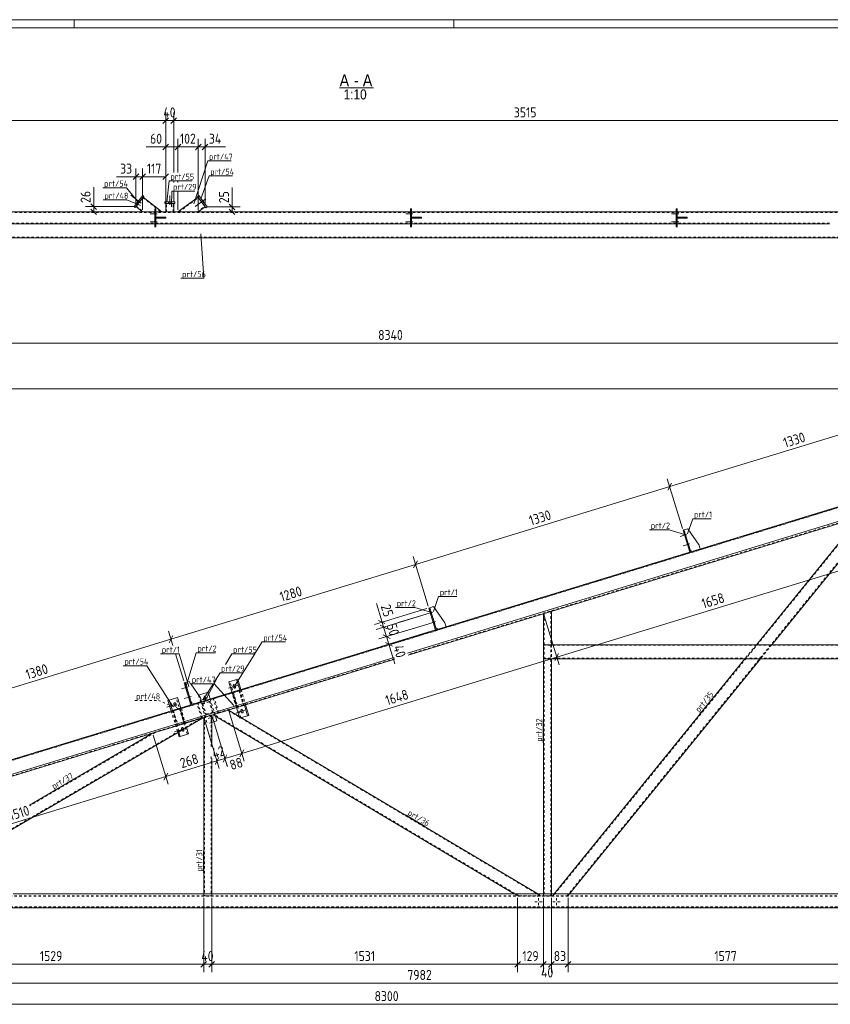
# Model space of a CAD drawing. Header units: millimetres. Extents: x 1 to 1188, y 1 to 840.
# Tile 5 of 6: x 401 to 806, y 348 to 840. Entities that reach past the tile are written whole.
import ezdxf

# ---------------------------------------------------------------- set-up
doc = ezdxf.new("R2010")
doc.units = ezdxf.units.MM
doc.header["$LTSCALE"] = 0.6
doc.linetypes.add('XKITLINE00', pattern=[0])
doc.linetypes.add('XKITLINE02', pattern=[4, 2, -2])
for name, color, linetype, lineweight in [('Bolt', 7, 'Continuous', 0), ('DrawingSheet', 5, 'Continuous', 0), ('OtherObjectType', 1, 'Continuous', 0), ('Part', 2, 'Continuous', 0), ('PartMark', 3, 'Continuous', 0), ('Z-DIMENSIONS', 1, 'Continuous', 0)]:
    doc.layers.add(name, color=color, linetype=linetype, lineweight=lineweight)
doc.styles.add('ARIAL', font='ARIAL.TTF')
doc.styles.add('ISOCPEUR', font='ISOCPEUR.TTF')

msp = doc.modelspace()

# ---------------------------------------------------------------- linework, layer by layer
at = {"layer": 'Bolt', "color": 4, "linetype": 'XKITLINE00', "lineweight": 0}
for p, q in [((461.57, 748.25), (456.46, 752.26)), ((460.23, 748.16), (459.6, 748.65)), ((461.34, 749.57), (460.71, 750.07)), ((475.2, 748.11), (475.2, 748.91)), ((475.9, 747.36), (475.9, 752.11)), ((476.6, 748.11), (476.6, 748.91)), ((493.92, 750.33), (488.65, 746.52)), ((491.93, 750), (491.29, 749.54)), ((492.99, 748.55), (492.34, 748.08)), ((468.85, 743.61), (468.35, 743.61)), ((468.85, 743.61), (468.35, 743.61)), ((596.85, 743.61), (596.35, 743.61)), ((596.85, 743.61), (596.35, 743.61)), ((729.85, 743.61), (729.35, 743.61)), ((729.85, 743.61), (729.35, 743.61)), ((469.6, 742.91), (466.05, 742.91)), ((469.6, 742.91), (466.05, 742.91)), ((469.6, 738.91), (466.05, 738.91)), ((469.6, 738.91), (466.05, 738.91)), ((468.85, 742.21), (468.35, 742.21)), ((468.85, 742.21), (468.35, 742.21)), ((468.85, 739.61), (468.35, 739.61)), ((468.85, 739.61), (468.35, 739.61)), ((597.6, 742.91), (594.05, 742.91)), ((597.6, 742.91), (594.05, 742.91)), ((597.6, 738.91), (594.05, 738.91)), ((597.6, 738.91), (594.05, 738.91)), ((596.85, 742.21), (596.35, 742.21)), ((596.85, 742.21), (596.35, 742.21)), ((596.85, 739.61), (596.35, 739.61)), ((596.85, 739.61), (596.35, 739.61)), ((730.6, 742.91), (727.05, 742.91)), ((730.6, 742.91), (727.05, 742.91)), ((730.6, 738.91), (727.05, 738.91)), ((730.6, 738.91), (727.05, 738.91)), ((729.85, 742.21), (729.35, 742.21)), ((729.85, 742.21), (729.35, 742.21)), ((729.85, 739.61), (729.35, 739.61)), ((729.85, 739.61), (729.35, 739.61)), ((468.85, 738.21), (468.35, 738.21)), ((468.85, 738.21), (468.35, 738.21)), ((596.85, 738.21), (596.35, 738.21)), ((596.85, 738.21), (596.35, 738.21)), ((729.85, 738.21), (729.35, 738.21)), ((729.85, 738.21), (729.35, 738.21)), ((734.67, 582.62), (731.27, 581.58)), ((734.67, 582.62), (731.27, 581.58)), ((733.74, 583.07), (733.27, 582.92)), ((733.74, 583.07), (733.27, 582.92)), ((734.15, 581.73), (733.67, 581.58)), ((734.15, 581.73), (733.67, 581.58)), ((736.13, 577.84), (732.73, 576.8)), ((736.13, 577.84), (732.73, 576.8)), ((735.21, 578.29), (734.73, 578.14)), ((735.21, 578.29), (734.73, 578.14)), ((735.61, 576.95), (735.14, 576.8)), ((735.61, 576.95), (735.14, 576.8)), ((607.48, 543.74), (604.08, 542.7)), ((607.48, 543.74), (604.08, 542.7)), ((606.55, 544.19), (606.08, 544.04)), ((606.55, 544.19), (606.08, 544.04)), ((606.96, 542.85), (606.49, 542.7)), ((606.96, 542.85), (606.49, 542.7)), ((608.94, 538.95), (605.54, 537.92)), ((608.94, 538.95), (605.54, 537.92)), ((608.02, 539.4), (607.54, 539.26)), ((608.02, 539.4), (607.54, 539.26)), ((608.43, 538.07), (607.95, 537.92)), ((608.43, 538.07), (607.95, 537.92)), ((510.22, 507.21), (505.19, 505.67)), ((507.95, 507.45), (507.67, 507.09)), ((508.19, 507.43), (507.95, 507.45)), ((508.53, 507.13), (508.19, 507.43)), ((485.07, 506.32), (481.67, 505.28)), ((485.07, 506.32), (481.67, 505.28)), ((484.14, 506.77), (483.67, 506.62)), ((484.14, 506.77), (483.67, 506.62)), ((484.55, 505.43), (484.08, 505.29)), ((484.55, 505.43), (484.08, 505.29)), ((507.67, 507.09), (507.65, 506.73)), ((507.65, 506.73), (507.72, 506.39)), ((507.72, 506.39), (507.89, 506.05)), ((507.89, 506.05), (508.23, 505.75)), ((508.23, 505.75), (508.47, 505.73)), ((508.47, 505.73), (508.75, 506.09)), ((508.7, 506.79), (508.53, 507.13)), ((508.77, 506.44), (508.7, 506.79)), ((508.75, 506.09), (508.77, 506.44)), ((479.29, 497.75), (474.4, 496.25)), ((477.97, 498.01), (477.95, 497.65)), ((477.95, 497.65), (478.02, 497.31)), ((478.27, 498.38), (477.97, 498.01)), ((478.53, 498.37), (478.27, 498.38)), ((478.88, 498.07), (478.53, 498.37)), ((479.06, 497.72), (478.88, 498.07)), ((479.13, 497.38), (479.06, 497.72)), ((479.1, 497.02), (479.13, 497.38)), ((486.53, 501.54), (483.13, 500.5)), ((486.53, 501.54), (483.13, 500.5)), ((485.61, 501.99), (485.13, 501.84)), ((485.61, 501.99), (485.13, 501.84)), ((486.02, 500.65), (485.54, 500.5)), ((486.02, 500.65), (485.54, 500.5)), ((494.77, 500.91), (492.09, 500.09)), ((493.84, 499.16), (493.02, 501.84)), ((478.02, 497.31), (478.19, 496.97)), ((478.19, 496.97), (478.55, 496.67)), ((478.55, 496.67), (478.8, 496.66)), ((478.8, 496.66), (479.1, 497.02)), ((514.02, 494.77), (508.99, 493.23)), ((511.47, 494.66), (511.45, 494.3)), ((511.45, 494.3), (511.52, 493.96)), ((511.75, 495.02), (511.47, 494.66)), ((511.52, 493.96), (511.69, 493.62)), ((511.69, 493.62), (512.03, 493.31)), ((511.99, 495), (511.75, 495.02)), ((512.33, 494.7), (511.99, 495)), ((512.03, 493.31), (512.27, 493.3)), ((512.27, 493.3), (512.55, 493.66)), ((512.5, 494.35), (512.33, 494.7)), ((512.57, 494.01), (512.5, 494.35)), ((512.55, 493.66), (512.57, 494.01)), ((495.01, 490.53), (495.9, 490.8)), ((495.94, 492.28), (496.21, 491.39)), ((496.76, 489.6), (496.49, 490.49)), ((497.69, 491.35), (496.8, 491.08)), ((483.09, 485.32), (478.2, 483.82)), ((481.78, 485.58), (481.75, 485.22)), ((481.75, 485.22), (481.82, 484.88)), ((482.07, 485.95), (481.78, 485.58)), ((481.82, 484.88), (481.99, 484.54)), ((481.99, 484.54), (482.35, 484.24)), ((482.33, 485.93), (482.07, 485.95)), ((482.68, 485.64), (482.33, 485.93)), ((482.35, 484.24), (482.6, 484.23)), ((482.6, 484.23), (482.9, 484.59)), ((482.86, 485.29), (482.68, 485.64)), ((482.93, 484.95), (482.86, 485.29)), ((482.9, 484.59), (482.93, 484.95)), ((658.59, 398.9), (659.79, 398.9)), ((660.39, 400.7), (660.39, 399.5)), ((662.19, 398.9), (660.99, 398.9)), ((667.59, 398.9), (668.79, 398.9)), ((669.39, 400.7), (669.39, 399.5)), ((671.19, 398.9), (669.99, 398.9)), ((660.39, 397.1), (660.39, 398.3)), ((669.39, 397.1), (669.39, 398.3))]:
    msp.add_line(p, q, dxfattribs=at)
msp.add_circle((493.43, 500.5), 0.7, dxfattribs=at)
at = {"layer": 'DrawingSheet', "color": 2, "linetype": 'XKITLINE00', "lineweight": 0}
for p, q in [((1188, 840), (1, 840)), ((428, 836), (428, 840)), ((618, 836), (618, 840))]:
    msp.add_line(p, q, dxfattribs=at)
at = {"layer": 'DrawingSheet', "color": 3, "linetype": 'XKITLINE00', "lineweight": 0}
msp.add_line((1184, 836), (5, 836), dxfattribs=at)
at = {"layer": 'OtherObjectType', "color": 6, "linetype": 'XKITLINE00', "lineweight": 0}
msp.add_line((560.89, 805.88), (577.83, 805.88), dxfattribs=at)
at = {"layer": 'Part', "color": 2, "linetype": 'XKITLINE00', "lineweight": 0}
for p, q in [((462.32, 752.11), (457.99, 746.61)), ((458.62, 746.11), (462.95, 751.61)), ((462.95, 751.61), (462.32, 752.11)), ((462.64, 751.22), (471.93, 743.91)), ((473.4, 748.91), (473.4, 748.11)), ((478.4, 748.91), (473.4, 748.91)), ((478.4, 748.11), (478.4, 748.91)), ((479.93, 743.91), (490.05, 751.24)), ((490.41, 752.11), (489.76, 751.64)), ((489.76, 751.64), (493.86, 745.97)), ((494.51, 746.44), (490.41, 752.11)), ((468.35, 743.91), (330.85, 743.91)), ((457.99, 746.61), (458.62, 746.11)), ((458.93, 746.51), (462.23, 743.91)), ((468.35, 743.91), (462.23, 743.91)), ((468.85, 745.41), (468.35, 745.41)), ((468.35, 745.41), (468.35, 736.41)), ((468.85, 736.41), (468.85, 745.41)), ((471.93, 743.91), (468.85, 743.91)), ((596.35, 743.91), (468.85, 743.91)), ((473.4, 748.11), (478.4, 748.11)), ((473.9, 743.91), (473.9, 748.11)), ((477.9, 748.11), (477.9, 743.91)), ((490.16, 743.91), (479.93, 743.91)), ((493.57, 746.38), (490.16, 743.91)), ((493.86, 745.97), (494.51, 746.44)), ((596.85, 745.41), (596.35, 745.41)), ((596.35, 745.41), (596.35, 736.41)), ((596.85, 736.41), (596.85, 745.41)), ((729.35, 743.91), (596.85, 743.91)), ((729.85, 745.41), (729.35, 745.41)), ((729.35, 745.41), (729.35, 736.41)), ((729.85, 736.41), (729.85, 745.41)), ((862.35, 743.91), (729.85, 743.91)), ((473.85, 741.16), (468.85, 741.16)), ((468.85, 741.16), (468.85, 740.66)), ((473.85, 740.66), (468.85, 740.66)), ((470.85, 740.66), (470.85, 741.16)), ((473.85, 741.16), (473.85, 741.16)), ((473.85, 740.66), (473.85, 741.16)), ((473.85, 740.66), (473.85, 740.66)), ((601.85, 741.16), (596.85, 741.16)), ((596.85, 741.16), (596.85, 740.66)), ((601.85, 740.66), (596.85, 740.66)), ((598.85, 740.66), (598.85, 741.16)), ((601.85, 741.16), (601.85, 741.16)), ((601.85, 740.66), (601.85, 741.16)), ((601.85, 740.66), (601.85, 740.66)), ((734.85, 741.16), (729.85, 741.16)), ((729.85, 741.16), (729.85, 740.66)), ((734.85, 740.66), (729.85, 740.66)), ((731.85, 740.66), (731.85, 741.16)), ((734.85, 741.16), (734.85, 741.16)), ((734.85, 740.66), (734.85, 741.16)), ((734.85, 740.66), (734.85, 740.66)), ((468.35, 737.91), (330.85, 737.91)), ((468.35, 737.91), (330.85, 737.91)), ((468.35, 736.41), (468.85, 736.41)), ((596.35, 737.91), (468.85, 737.91)), ((596.35, 737.91), (468.85, 737.91)), ((596.35, 736.41), (596.85, 736.41)), ((729.35, 737.91), (596.85, 737.91)), ((729.35, 737.91), (596.85, 737.91)), ((729.35, 736.41), (729.85, 736.41)), ((806, 737.91), (729.85, 737.91)), ((806, 737.91), (729.85, 737.91)), ((1002.75, 730.91), (171.51, 730.91)), ((997.55, 653.58), (202.63, 410.55)), ((999.6, 646.89), (594.87, 523.15)), ((1003.39, 647), (595.16, 522.19)), ((821.4, 591.36), (769.44, 527.42)), ((831.68, 594.51), (777.17, 527.42)), ((733.21, 584.8), (732.74, 584.65)), ((736.1, 573.66), (732.74, 584.65)), ((735.13, 585.39), (733.21, 584.8)), ((733.21, 584.8), (736.58, 573.8)), ((740.77, 577.18), (735.13, 585.39)), ((741.36, 575.26), (740.77, 577.18)), ((736.58, 573.8), (736.1, 573.66)), ((736.28, 574.76), (737.53, 574.1)), ((737.53, 574.1), (741.36, 575.26)), ((606.03, 545.91), (605.55, 545.77)), ((608.91, 534.77), (605.55, 545.77)), ((607.94, 546.5), (606.03, 545.91)), ((606.03, 545.91), (609.39, 534.92)), ((613.58, 538.29), (607.94, 546.5)), ((666.89, 544.12), (662.89, 542.9)), ((662.89, 542.9), (662.89, 527.42)), ((666.89, 544.12), (666.89, 527.42)), ((614.17, 536.38), (613.58, 538.29)), ((609.39, 534.92), (608.91, 534.77)), ((609.1, 535.87), (610.34, 535.21)), ((610.34, 535.21), (614.17, 536.38)), ((999.89, 527.42), (662.89, 527.42)), ((662.89, 520.42), (662.89, 527.42)), ((588.17, 521.1), (204.68, 403.86)), ((588.47, 520.15), (204.97, 402.9)), ((999.89, 520.42), (662.89, 520.42)), ((662.89, 520.42), (662.89, 402.9)), ((666.89, 520.42), (666.89, 402.9)), ((763.75, 520.42), (668.27, 402.9)), ((771.49, 520.42), (676, 402.9)), ((483.62, 508.49), (483.14, 508.35)), ((486.5, 497.35), (483.14, 508.35)), ((485.53, 509.08), (483.62, 508.49)), ((483.62, 508.49), (486.98, 497.49)), ((486.33, 507.91), (485.53, 509.08)), ((491.18, 500.87), (486.36, 507.87)), ((509.91, 510.25), (505.37, 508.86)), ((505.37, 508.86), (506.98, 503.6)), ((509.29, 510.06), (510.9, 504.8)), ((509.91, 510.25), (511.52, 504.99)), ((495.09, 503.62), (490.3, 502.16)), ((495.09, 503.62), (496.11, 500.28)), ((479.73, 501.02), (474.99, 499.57)), ((474.99, 499.57), (476.6, 494.31)), ((475.59, 499.75), (477.2, 494.49)), ((479.73, 501.02), (481.34, 495.76)), ((486.98, 497.49), (486.5, 497.35)), ((486.69, 498.45), (487.94, 497.79)), ((487.94, 497.79), (491.76, 498.96)), ((490.32, 502.12), (490.3, 502.16)), ((491.76, 498.96), (491.18, 500.87)), ((491.33, 498.82), (491.33, 498.81)), ((660.03, 402.9), (505.33, 494.73)), ((510.66, 491.57), (509.32, 495.95)), ((514.85, 491.89), (513.24, 497.15)), ((515.47, 492.08), (513.86, 497.34)), ((492.33, 490.76), (341.7, 402.9)), ((492.89, 490.93), (496.89, 492.15)), ((492.89, 402.9), (492.89, 490.93)), ((496.89, 492.15), (496.89, 476.42)), ((499.47, 489.28), (496.89, 488.49)), ((648.27, 402.9), (497.57, 492.36)), ((499.47, 489.28), (498.74, 491.66)), ((515.47, 492.08), (511.72, 490.93)), ((405.76, 447.21), (467.3, 483.1)), ((480.54, 481.4), (479.9, 483.51)), ((481.15, 481.58), (480.46, 483.83)), ((485.28, 482.85), (480.54, 481.4)), ((485.28, 482.85), (484.3, 486.07)), ((496.89, 470.55), (496.89, 402.9)), ((397.55, 402.9), (999.36, 402.9)), ((184.89, 395.9), (999.36, 395.9))]:
    msp.add_line(p, q, dxfattribs=at)
at = {"layer": 'Part', "color": 7, "linetype": 'XKITLINE02', "lineweight": 0}
for p, q in [((462.64, 751.22), (458.93, 746.51)), ((462.45, 750.99), (471.45, 743.91)), ((480.44, 743.91), (490.23, 750.99)), ((490.05, 751.24), (493.57, 746.38)), ((136.66, 743.61), (1008.76, 743.61)), ((459.12, 746.74), (462.72, 743.91)), ((468.85, 743.91), (468.35, 743.91)), ((468.85, 743.91), (468.35, 743.91)), ((473.9, 748.11), (477.9, 748.11)), ((477.9, 743.91), (473.9, 743.91)), ((474.2, 743.91), (474.2, 748.11)), ((477.6, 743.91), (477.6, 748.11)), ((489.65, 743.91), (493.4, 746.62)), ((596.85, 743.91), (596.35, 743.91)), ((729.85, 743.91), (729.35, 743.91)), ((469.85, 740.66), (469.85, 741.16)), ((473.85, 741.16), (473.85, 740.66)), ((597.85, 740.66), (597.85, 741.16)), ((601.85, 741.16), (601.85, 740.66)), ((730.85, 740.66), (730.85, 741.16)), ((734.85, 741.16), (734.85, 740.66)), ((806, 738.21), (164.55, 738.21)), ((468.85, 737.91), (468.35, 737.91)), ((468.85, 737.91), (468.35, 737.91)), ((596.85, 737.91), (596.35, 737.91)), ((596.85, 737.91), (596.35, 737.91)), ((729.85, 737.91), (729.35, 737.91)), ((729.85, 737.91), (729.35, 737.91)), ((171.51, 731.31), (1002.75, 731.31)), ((1003.39, 655.05), (169.39, 400.08)), ((997.55, 653.58), (202.63, 410.55)), ((997.67, 653.2), (202.75, 410.17)), ((1003.39, 647.32), (595.07, 522.48)), ((821.91, 591.52), (667.85, 401.9)), ((831.17, 594.35), (674.8, 401.9)), ((733.21, 584.8), (736.28, 574.76)), ((606.03, 545.91), (609.1, 535.87)), ((663.19, 542.99), (663.19, 401.9)), ((666.59, 544.03), (666.59, 401.9)), ((662.89, 527.42), (662.89, 520.42)), ((999.89, 527.12), (662.89, 527.12)), ((666.89, 527.42), (666.89, 520.42)), ((769.44, 527.42), (763.75, 520.42)), ((777.17, 527.42), (771.49, 520.42)), ((588.38, 520.43), (181.05, 395.9)), ((662.89, 520.72), (999.89, 520.72)), ((483.62, 508.49), (486.69, 498.45)), ((511.54, 490.88), (505.99, 509.05)), ((510.62, 504.71), (497.57, 500.72)), ((498.15, 500.59), (510.54, 504.37)), ((509.12, 496.2), (506.96, 503.28)), ((506.98, 503.6), (509.32, 495.95)), ((509.6, 496.03), (507.26, 503.68)), ((507.36, 503.72), (509.7, 496.07)), ((509.68, 496.37), (507.51, 503.45)), ((510.54, 504.37), (512.7, 497.3)), ((510.62, 504.71), (512.96, 497.06)), ((510.9, 504.8), (513.24, 497.15)), ((511.52, 504.99), (513.86, 497.34)), ((477.49, 494.58), (489.93, 498.39)), ((489.55, 497.96), (477.76, 494.35)), ((484.68, 482.67), (479.13, 500.84)), ((491.72, 490.88), (489.55, 497.96)), ((489.93, 498.39), (492.27, 490.74)), ((490.3, 502.16), (491.33, 498.82)), ((491.33, 498.81), (494.69, 487.82)), ((492.1, 498), (495.92, 499.17)), ((493.85, 492.27), (492.1, 498)), ((495.72, 498.8), (492.47, 497.8)), ((492.47, 497.8), (494.05, 492.64)), ((497.3, 493.63), (495.72, 498.8)), ((495.92, 499.17), (497.68, 493.44)), ((496.11, 500.28), (498.74, 491.66)), ((497.57, 500.72), (499.91, 493.07)), ((500.31, 493.51), (498.15, 500.59)), ((476.6, 494.31), (479.9, 483.51)), ((477.2, 494.49), (480.46, 483.83)), ((479.83, 486.93), (477.49, 494.58)), ((477.76, 494.35), (479.92, 487.28)), ((480.65, 495.55), (482.99, 487.9)), ((483.12, 488.25), (480.95, 495.33)), ((483.38, 488.02), (481.04, 495.67)), ((481.2, 495.4), (483.37, 488.33)), ((481.34, 495.76), (484.3, 486.07)), ((497.68, 493.44), (493.85, 492.27)), ((494.05, 492.64), (497.3, 493.63)), ((505.33, 494.73), (497.57, 492.36)), ((650.54, 401.9), (497.96, 492.48)), ((512.96, 497.06), (499.91, 493.07)), ((512.7, 497.3), (500.31, 493.51)), ((661.12, 401.9), (504.94, 494.61)), ((491.08, 490.37), (339.39, 401.9)), ((467.3, 483.1), (492.33, 490.76)), ((492.27, 490.74), (479.83, 486.93)), ((479.92, 487.28), (491.72, 490.88)), ((493.19, 491.02), (493.19, 401.9)), ((496.89, 488.49), (494.69, 487.82)), ((496.59, 492.06), (496.59, 476.33)), ((510.93, 490.69), (510.66, 491.57)), ((511.72, 490.93), (510.93, 490.69)), ((468.55, 483.49), (405.85, 446.91)), ((496.59, 471.53), (496.59, 401.9)), ((999.39, 401.9), (274.84, 401.9)), ((999.39, 401.6), (274.94, 401.6)), ((492.89, 402.9), (492.89, 401.9)), ((496.89, 401.9), (492.89, 401.9)), ((496.89, 402.9), (496.89, 401.9)), ((649.96, 401.9), (648.27, 402.9)), ((661.71, 401.9), (649.96, 401.9)), ((660.03, 402.9), (661.71, 401.9)), ((662.89, 402.9), (662.89, 401.9)), ((666.89, 401.9), (662.89, 401.9)), ((666.89, 402.9), (666.89, 401.9)), ((668.27, 402.9), (667.46, 401.9)), ((675.19, 401.9), (667.46, 401.9)), ((676, 402.9), (675.19, 401.9)), ((999.39, 396.2), (183.05, 396.2)), ((184.89, 396.3), (999.36, 396.3)), ((999.39, 395.9), (184.89, 395.9))]:
    msp.add_line(p, q, dxfattribs=at)
at = {"layer": 'PartMark', "color": 7, "linetype": 'XKITLINE00', "lineweight": 0}
for p, q in [((487.99, 747.97), (494.91, 769.39)), ((494.91, 769.39), (506.68, 769.39)), ((474.45, 748.72), (475.59, 759.4)), ((475.59, 759.4), (487.1, 759.4)), ((491.35, 750.39), (495.54, 761.87)), ((495.54, 761.87), (507.31, 761.87)), ((442.46, 755.93), (454.23, 755.93)), ((460.3, 748.6), (454.23, 755.93)), ((476.73, 746.36), (476.93, 754.31)), ((476.93, 754.31), (488.44, 754.31)), ((442.57, 749.87), (454.34, 749.87)), ((461.19, 747.06), (454.34, 749.87)), ((491.39, 732.89), (492.99, 710.65)), ((481.48, 710.65), (492.99, 710.65)), ((735.03, 582.88), (737.61, 590.44)), ((737.61, 590.44), (746.81, 590.44)), ((716.04, 584.9), (725.75, 584.9)), ((733.55, 582.5), (725.75, 584.9)), ((607.84, 544), (610.43, 551.56)), ((610.43, 551.56), (619.62, 551.56)), ((588.86, 546.02), (598.56, 546.02)), ((606.36, 543.62), (598.56, 546.02)), ((518.52, 523.07), (522.1, 528.8)), ((522.1, 528.8), (533.87, 528.8)), ((471.32, 522.83), (480.51, 522.83)), ((485.43, 506.58), (480.51, 522.83)), ((483.95, 506.2), (489.13, 523.42)), ((489.13, 523.42), (498.83, 523.42)), ((503.7, 517.6), (507.01, 522.85)), ((507.01, 522.85), (518.52, 522.85)), ((507.73, 505.78), (518.39, 522.85)), ((452.62, 516.89), (464.39, 516.89)), ((477.39, 496.47), (464.39, 516.89)), ((498.1, 508.72), (501.05, 513.4)), ((498.1, 508.01), (500.91, 513.4)), ((500.91, 513.4), (512.42, 513.4)), ((486.33, 507.87), (498.1, 507.87)), ((492.51, 499.84), (497.57, 507.87)), ((492.96, 498.11), (498.03, 507.87)), ((507.89, 496.98), (498.1, 507.87)), ((740.94, 492.49), (748.2, 501.43)), ((662.79, 478.29), (662.79, 489.8)), ((417.63, 454.25), (427.58, 460.05)), ((593.86, 442.29), (603.76, 436.42)), ((492.79, 413.4), (492.79, 424.4))]:
    msp.add_line(p, q, dxfattribs=at)
at = {"layer": 'PartMark', "color": 7, "linetype": 'XKITLINE02', "lineweight": 0}
for p in [(458.46, 499.51), (482.36, 494.61)]:
    msp.add_line(p, (470.23, 499.51), dxfattribs=at)
at = {"layer": 'Z-DIMENSIONS', "color": 7, "linetype": 'XKITLINE00', "lineweight": 0}
for p, q in [((473.9, 749.11), (473.9, 793.63)), ((477.9, 763.6), (477.9, 793.63)), ((147.9, 789.53), (473.9, 789.53)), ((475.31, 790.95), (472.48, 788.12)), ((474.5, 790.13), (472.48, 788.12)), ((473.9, 749.11), (473.9, 790.13)), ((473.9, 789.53), (477.9, 789.53)), ((479.31, 790.95), (476.48, 788.12)), ((478.5, 790.13), (476.48, 788.12)), ((477.9, 763.6), (477.9, 790.13)), ((477.9, 789.53), (829.43, 789.53)), ((473.9, 744.91), (473.9, 780.49)), ((479.93, 763.6), (479.93, 780.49)), ((479.93, 763.6), (479.93, 780.49)), ((490.16, 744.91), (490.16, 780.49)), ((490.16, 744.91), (490.16, 780.49)), ((493.57, 747.38), (493.57, 780.49)), ((473.9, 776.39), (464.13, 776.39)), ((473.9, 776.39), (464.13, 776.39)), ((475.31, 777.81), (472.48, 774.98)), ((473.9, 776.39), (479.93, 776.39)), ((481.34, 777.81), (478.51, 774.98)), ((480.53, 776.99), (478.51, 774.98)), ((479.93, 776.39), (490.16, 776.39)), ((491.58, 777.81), (488.75, 774.98)), ((491.58, 777.81), (488.75, 774.98)), ((490.16, 776.39), (493.57, 776.39)), ((494.99, 777.81), (492.16, 774.98)), ((493.57, 776.39), (503.77, 776.39)), ((493.57, 776.39), (503.77, 776.39)), ((458.93, 747.51), (458.93, 765.52)), ((462.23, 744.91), (462.23, 765.52)), ((462.23, 744.91), (462.23, 765.52)), ((473.9, 749.11), (473.9, 765.52)), ((458.93, 761.42), (449.16, 761.42)), ((458.93, 761.42), (449.16, 761.42)), ((460.34, 762.84), (457.52, 760.01)), ((458.93, 761.42), (462.23, 761.42)), ((463.65, 762.84), (460.82, 760.01)), ((463.41, 762.6), (460.82, 760.01)), ((462.23, 761.42), (473.9, 761.42)), ((475.31, 762.84), (472.48, 760.01)), ((477.9, 758.51), (477.9, 759.4)), ((477.9, 758.51), (477.9, 759.4)), ((479.93, 758.51), (479.93, 759.4)), ((479.93, 758.51), (479.93, 759.4)), ((437.83, 746.51), (437.83, 756.27)), ((437.83, 746.51), (437.83, 756.27)), ((477.9, 749.11), (477.9, 754.31)), ((477.9, 749.11), (477.9, 754.31)), ((479.93, 744.91), (479.93, 754.31)), ((479.93, 744.91), (479.93, 754.31)), ((507.1, 746.38), (507.1, 756.14)), ((507.1, 746.38), (507.1, 756.14)), ((457.93, 746.51), (433.73, 746.51)), ((461.23, 743.91), (433.73, 743.91)), ((436.42, 747.92), (439.25, 745.09)), ((436.42, 745.32), (439.25, 742.49)), ((437.83, 743.91), (437.83, 746.51)), ((491.16, 743.91), (511.1, 743.91)), ((494.57, 746.38), (511.1, 746.38)), ((505.68, 747.79), (508.51, 744.96)), ((505.68, 745.32), (508.51, 742.49)), ((507.1, 743.91), (507.1, 746.38)), ((169.39, 678.22), (1003.39, 678.22)), ((1002.39, 655.37), (121.14, 655.37)), ((726.06, 606.5), (853.25, 645.39)), ((598.87, 567.61), (726.06, 606.5)), ((732.44, 585.61), (724.86, 610.42)), ((732.44, 585.61), (724.86, 610.42)), ((727, 608.27), (725.12, 604.73)), ((727, 608.27), (725.12, 604.73)), ((605.26, 546.72), (597.67, 571.54)), ((605.26, 546.72), (597.67, 571.54)), ((476.46, 530.19), (598.87, 567.61)), ((599.81, 569.38), (597.93, 565.85)), ((599.81, 569.38), (597.93, 565.85)), ((669.51, 521.25), (828.02, 569.71)), ((582.19, 538.63), (579.33, 547.97)), ((582.19, 538.63), (579.33, 547.97)), ((604.59, 545.48), (578.36, 537.46)), ((604.13, 542.71), (579.1, 535.06)), ((604.13, 542.71), (590.19, 538.45)), ((663.18, 541.94), (670.68, 517.42)), ((663.18, 541.94), (670.68, 517.42)), ((583.44, 537.96), (580.42, 539.57)), ((605.59, 537.93), (580.56, 530.28)), ((584.69, 535.29), (581.16, 537.17)), ((583.67, 535.83), (581.16, 537.17)), ((582.19, 538.63), (582.92, 536.23)), ((605.59, 537.93), (591.65, 533.67)), ((477.43, 527.03), (475.26, 534.11)), ((477.43, 527.03), (475.26, 534.11)), ((477.4, 531.96), (475.52, 528.42)), ((477.4, 531.96), (475.52, 528.42)), ((583.5, 536.4), (579.1, 535.06)), ((606.76, 534.11), (581.73, 526.45)), ((586.15, 530.51), (582.62, 532.39)), ((585.13, 531.05), (582.62, 532.39)), ((582.92, 536.23), (584.38, 531.45)), ((344.49, 489.84), (476.46, 530.19)), ((584.96, 531.62), (580.56, 530.28)), ((587.32, 526.68), (583.79, 528.56)), ((584.38, 531.45), (585.55, 527.62)), ((585.55, 527.62), (588.53, 517.87)), ((585.55, 527.62), (588.53, 517.87)), ((482.85, 509.3), (478.71, 522.83)), ((482.85, 509.3), (478.71, 522.83)), ((670.45, 523.01), (668.57, 519.48)), ((670.45, 523.01), (668.57, 519.48)), ((511.95, 473.08), (669.51, 521.25)), ((505.62, 493.77), (513.12, 469.25)), ((505.62, 493.77), (513.15, 469.16)), ((493.18, 489.97), (500.68, 465.45)), ((493.18, 489.97), (497.29, 476.54)), ((497.18, 491.19), (501.29, 477.77)), ((497.18, 491.19), (504.68, 466.67)), ((467.6, 482.15), (475.09, 457.63)), ((467.6, 482.15), (475.09, 457.63)), ((503.51, 470.5), (511.95, 473.08)), ((512.89, 474.84), (511.01, 471.31)), ((512.89, 474.84), (511.55, 472.33)), ((473.92, 461.45), (499.51, 469.27)), ((500.45, 471.04), (498.57, 467.51)), ((499.91, 470.02), (498.57, 467.51)), ((499.33, 469.85), (500.68, 465.45)), ((499.51, 469.27), (503.51, 470.5)), ((504.45, 472.26), (502.57, 468.73)), ((503.91, 471.25), (502.57, 468.73)), ((503.33, 471.07), (504.71, 466.58)), ((474.86, 463.22), (472.98, 459.69)), ((474.86, 463.22), (472.98, 459.69)), ((329.51, 417.3), (473.92, 461.45)), ((492.89, 400.9), (492.89, 375.19)), ((492.89, 400.9), (492.89, 363.59)), ((496.89, 400.9), (496.89, 363.59)), ((496.89, 400.9), (496.89, 375.19)), ((649.96, 400.9), (649.96, 363.59)), ((649.96, 400.9), (649.96, 363.59)), ((662.89, 400.9), (662.89, 366.99)), ((662.89, 400.9), (662.89, 363.49)), ((666.89, 400.9), (666.89, 363.49)), ((666.89, 400.9), (666.89, 366.99)), ((675.19, 400.9), (675.19, 363.59)), ((675.19, 400.9), (675.19, 363.59)), ((339.99, 367.59), (492.89, 367.59)), ((494.3, 369), (491.47, 366.17)), ((493.49, 368.19), (491.47, 366.17)), ((492.89, 368.19), (492.89, 363.59)), ((492.89, 367.59), (496.89, 367.59)), ((498.3, 369), (495.47, 366.17)), ((497.49, 368.19), (495.47, 366.17)), ((496.89, 368.19), (496.89, 363.59)), ((496.89, 367.59), (649.96, 367.59)), ((651.37, 369), (648.54, 366.17)), ((651.34, 368.97), (648.54, 366.17)), ((649.96, 367.59), (662.89, 367.59)), ((664.3, 369), (661.47, 366.17)), ((664.3, 369), (662.29, 366.99)), ((662.89, 367.59), (666.89, 367.59)), ((667.49, 368.19), (665.47, 366.17)), ((668.3, 369), (666.29, 366.99)), ((666.89, 367.59), (675.19, 367.59)), ((676.61, 369), (673.78, 366.17)), ((676.61, 369), (673.78, 366.17)), ((675.19, 367.59), (832.89, 367.59)), ((201.7, 358.16), (999.89, 358.16)), ((169.39, 347.57), (999.39, 347.57))]:
    msp.add_line(p, q, dxfattribs=at)
at = {"layer": 'Z-DIMENSIONS', "color": 3}
for p in [(473.9, 789.53), (473.9, 789.53), (477.9, 789.53), (477.9, 789.53), (473.9, 776.39), (479.93, 776.39), (479.93, 776.39), (490.16, 776.39), (490.16, 776.39), (493.57, 776.39), (458.93, 761.42), (462.23, 761.42), (462.23, 761.42), (473.9, 761.42), (437.83, 746.51), (437.83, 743.91), (507.1, 746.38), (507.1, 743.91), (726.06, 606.5), (726.06, 606.5), (598.87, 567.61), (598.87, 567.61), (582.19, 538.63), (582.92, 536.23), (582.92, 536.23), (476.46, 530.19), (476.46, 530.19), (584.38, 531.45), (584.38, 531.45), (585.55, 527.62), (669.51, 521.25), (669.51, 521.25), (511.95, 473.08), (511.95, 473.08), (499.51, 469.27), (499.51, 469.27), (503.51, 470.5), (503.51, 470.5), (473.92, 461.45), (473.92, 461.45), (492.89, 367.59), (492.89, 367.59), (496.89, 367.59), (496.89, 367.59), (649.96, 367.59), (649.96, 367.59), (662.89, 367.59), (662.89, 367.59), (666.89, 367.59), (666.89, 367.59), (675.19, 367.59), (675.19, 367.59)]:
    msp.add_point(p, dxfattribs=at)

# ---------------------------------------------------------------- texts
at = {"layer": 'OtherObjectType', "color": 6, "style": 'ARIAL', "width": 0.85}
for s, height, p in [('A', 6, (560.89, 806.63)), ('A', 6, (572.49, 806.63)), ('-', 6, (568.03, 806.63)), ('1:10', 5, (562.87, 800.13))]:
    msp.add_text(s, height=height, dxfattribs=at).set_placement(p)
at = {"layer": 'PartMark', "color": 3, "style": 'ISOCPEUR', "width": 0.85}
for s, p in [('prt/47', (495.51, 769.99)), ('prt/54', (496.14, 762.47)), ('prt/54', (443.06, 756.53)), ('prt/55', (476.19, 760)), ('prt/48', (443.17, 750.47)), ('prt/29', (477.53, 754.91)), ('prt/56', (482.08, 711.25)), ('prt/1', (738.21, 591.04)), ('prt/2', (716.64, 585.5)), ('prt/1', (611.03, 552.16)), ('prt/2', (589.46, 546.62)), ('prt/54', (522.7, 529.4)), ('prt/2', (489.73, 524.02)), ('prt/1', (471.92, 523.43)), ('prt/55', (507.61, 523.45)), ('prt/54', (453.22, 517.49)), ('prt/29', (501.51, 514)), ('prt/47', (486.93, 508.47)), ('prt/48', (459.06, 500.11))]:
    msp.add_text(s, height=3, dxfattribs=at).set_placement(p)
for s, rotation, p in [('prt/35', 50.9073, (740.85, 493.34)), ('prt/32', 90.0002, (662.19, 478.89)), ('prt/37', 30.2522, (417.85, 455.07)), ('prt/36', -30.6933, (594.68, 442.5)), ('prt/31', 90.0002, (492.19, 414))]:
    msp.add_text(s, height=3, rotation=rotation, dxfattribs=at).set_placement(p)
at = {"layer": 'Z-DIMENSIONS', "color": 3, "style": 'ISOCPEUR', "width": 0.85}
for s, p in [('40', (472.67, 791.13)), ('3515', (648.08, 791.13)), ('60', (466.01, 777.99)), ('102', (480.96, 777.99)), ('34', (495.45, 777.99)), ('33', (451.04, 763.02)), ('117', (464.41, 763.02)), ('8340', (580.16, 679.82)), ('1529', (410.85, 369.19)), ('40', (491.67, 369.19)), ('1531', (568.27, 369.19)), ('129', (652.34, 369.19)), ('83', (668.03, 369.19)), ('1577', (748.45, 369.19)), ('7982', (594.78, 359.76)), ('40', (661.67, 360.99)), ('8300', (578.37, 349.17))]:
    msp.add_text(s, height=5, dxfattribs=at).set_placement(p)
for s, rotation, p in [('26', 90.0002, (436.23, 748.38)), ('25', 90.0002, (505.5, 748.25)), ('1330', 16.9997, (783.84, 625.84)), ('1330', 16.9997, (656.65, 586.95)), ('1280', 16.9997, (531.86, 548.8)), ('1658', 16.9997, (742.95, 545.38)), ('25', -73.0006, (581.41, 546.64)), ('50', -73.0006, (584.3, 537.18)), ('40', -73.0006, (587.63, 526.3)), ('1380', 16.9997, (404.67, 509.91)), ('1648', 16.9997, (584.71, 497)), ('268', 16.9997, (481.93, 465.57)), ('42', 16.9997, (497.96, 470.47)), ('88', 16.9997, (506.78, 464.6)), ('1510', 16.9997, (396.32, 439.4))]:
    msp.add_text(s, height=5, rotation=rotation, dxfattribs=at).set_placement(p)

doc.saveas('drawing.dxf')
